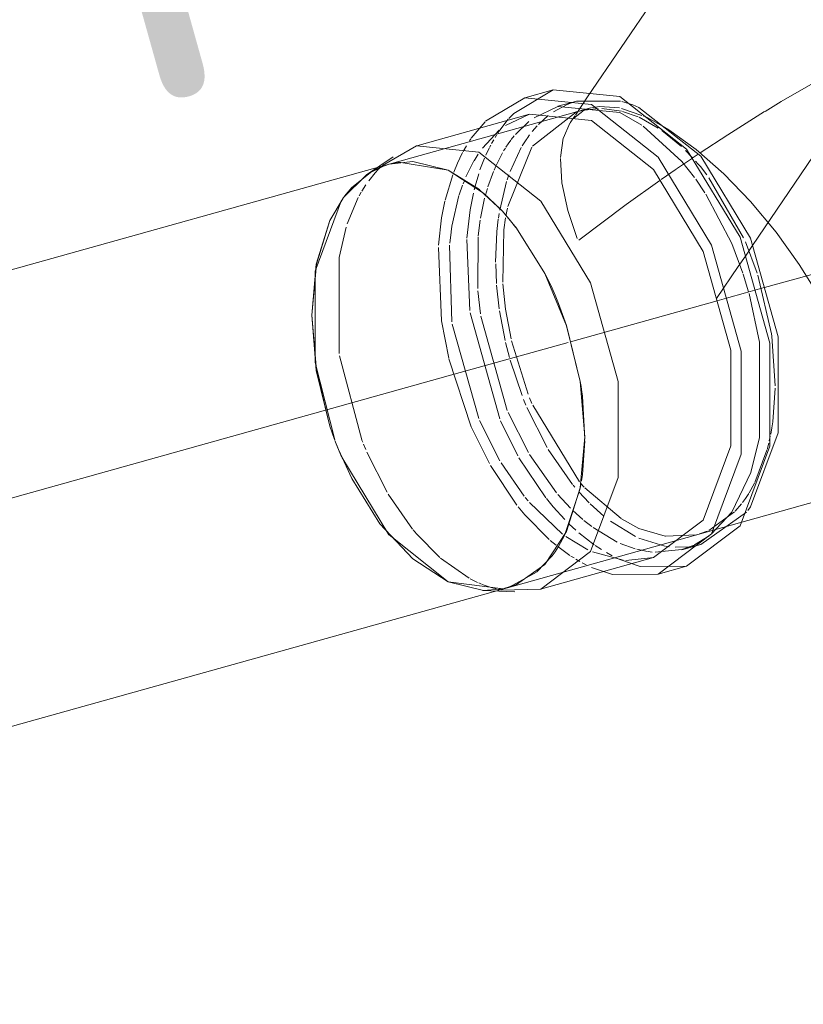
# Model space of a CAD drawing. Header units: millimetres. Extents: x -121 to 29920, y 1231 to 31888.
# Tile 168 of 256: x 22484 to 22680, y 17568 to 17815. Entities that reach past the tile are written whole.
import ezdxf

# ---------------------------------------------------------------- set-up
doc = ezdxf.new("R2010")
doc.units = ezdxf.units.MM
doc.linetypes.add('ADSK_Осевая', pattern=[700, 500, -100, 0, -100])
for name, color, linetype, lineweight in [('P-PIPE-____-CNTR', 3, 'ADSK_Осевая', 20), ('P-PIPE-____-IDEN', 2, 'Continuous', 20), ('P-PIPE-____-OTLN', 3, 'Continuous', 20)]:
    doc.layers.add(name, color=color, linetype=linetype, lineweight=lineweight)
doc.styles.add('GOST Common_2', font='GOST_Common.ttf', dxfattribs={"width": 0.9, "height": 125})

# ---------------------------------------------------------------- blocks, each defined once
blk = doc.blocks.new('ADSK_ППР_Тройник канализационный_Составной - Тройник канализационный-1666630-3D severage Right')
at = {"layer": 'P-PIPE-____-OTLN', "color": 22}
for p, q in [((-4333.63, 17884.41), (-4394.09, 17795.3)), ((-4402.68, 17797.11), (-4409.81, 17795.11)), ((-4402.7, 17797.1), (-4386.01, 17795.42)), ((-4396.82, 17794.28), (-4401.52, 17792.97)), ((-4393.25, 17792.58), (-4443.76, 17778.46)), ((-4408.65, 17790.97), (-4436.86, 17783.09)), ((-4408.67, 17790.97), (-4393.14, 17789.4)), ((-4382.81, 17793.33), (-4381.31, 17792.71)), ((-4442.75, 17780.33), (-4449.39, 17775.83)), ((-4443.78, 17778.45), (-4446.04, 17777.66)), ((-4414.14, 17672.52), (-4242.55, 17720.5)), ((-4395.64, 17699.22), (-4395.41, 17700.75)), ((-4370.5, 17682.02), (-4365.8, 17683.34)), ((-4405.84, 17672.14), (-4377.63, 17680.03)), ((-4376.48, 17675.89), (-4369.35, 17677.88)), ((-4420.32, 17671.85), (-4412.31, 17671.44)), ((-4415.06, 17672.29), (-4414.13, 17672.52))]:
    blk.add_line(p, q, dxfattribs=at)
at = {"layer": 'P-PIPE-____-OTLN', "color": 9}
for p, q in [((-4412.59, 17791.18), (-4402.7, 17797.1)), ((-4402.63, 17791.58), (-4399.22, 17793.44)), ((-4394.09, 17795.3), (-4397.16, 17790.77)), ((-4396.84, 17794.28), (-4385.83, 17794.29)), ((-4385.52, 17794.21), (-4382.81, 17793.33)), ((-4414.61, 17788.17), (-4408.67, 17790.97)), ((-4395.2, 17791.81), (-4394.19, 17792.27)), ((-4386.01, 17791.39), (-4380.55, 17788.27)), ((-4423.21, 17784.99), (-4419.74, 17789.12)), ((-4397.77, 17789.87), (-4398.49, 17788.81)), ((-4397.28, 17790.59), (-4397.74, 17789.91)), ((-4379.21, 17790.13), (-4375.16, 17787.95)), ((-4423.67, 17784.31), (-4423.33, 17784.82)), ((-4441.32, 17778.97), (-4442.45, 17778.77)), ((-4428.95, 17776.96), (-4441.3, 17778.97)), ((-4445.19, 17778), (-4448.93, 17776.13)), ((-4446.04, 17777.66), (-4448.03, 17776.67)), ((-4421.15, 17772.12), (-4428.95, 17776.96)), ((-4449.39, 17775.83), (-4455.25, 17770.05)), ((-4367.04, 17774.72), (-4364.74, 17771.32)), ((-4415.43, 17766.75), (-4421.12, 17772.1)), ((-4412.1, 17762.76), (-4413.35, 17764.34)), ((-4405.01, 17751.56), (-4412.09, 17762.75)), ((-4403, 17747.43), (-4404.99, 17751.53)), ((-4355.15, 17750.97), (-4353.8, 17746.54)), ((-4399.38, 17738.12), (-4401.38, 17743.63)), ((-4395.94, 17724.12), (-4399.37, 17738.09)), ((-4348.09, 17736.07), (-4348, 17735.45)), ((-4395.74, 17722.85), (-4395.94, 17724.1)), ((-4394.78, 17709.67), (-4395.41, 17720.4)), ((-4347.77, 17714.03), (-4348, 17712.54)), ((-4457.3, 17709.35), (-4455.67, 17705.28)), ((-4457.3, 17709.34), (-4456.51, 17707.3)), ((-4395.41, 17700.75), (-4394.79, 17709.28)), ((-4455.62, 17705.16), (-4443.79, 17685.72)), ((-4396.02, 17697.09), (-4395.74, 17698.59)), ((-4399.85, 17685.58), (-4396.03, 17697.07)), ((-4443.78, 17685.71), (-4428.95, 17674.02)), ((-4401.38, 17682.83), (-4399.86, 17685.55)), ((-4363.67, 17685.52), (-4367.33, 17683.24)), ((-4366.49, 17685.84), (-4366.5, 17685.84)), ((-4368.69, 17682.76), (-4372.17, 17682.63)), ((-4406.76, 17676.49), (-4403, 17680.47)), ((-4377.63, 17680.03), (-4384.52, 17679.35)), ((-4387.85, 17675.85), (-4393.14, 17677.58)), ((-4369.35, 17677.88), (-4380.91, 17677.81)), ((-4413.69, 17672.65), (-4406.85, 17676.41)), ((-4428.95, 17674.02), (-4415.22, 17672.25)), ((-4415.63, 17671.86), (-4416.45, 17672.04))]:
    blk.add_line(p, q, dxfattribs=at)
at = {"layer": 'P-PIPE-____-OTLN', "color": 10}
for p, q in [((-4399.22, 17793.44), (-4397.49, 17794.08)), ((-4413.77, 17789.93), (-4412.59, 17791.18)), ((-4407.89, 17782.98), (-4396.86, 17791.55)), ((-4397.57, 17789.97), (-4395.32, 17791.74)), ((-4395.46, 17791.95), (-4391.42, 17792.44)), ((-4394.19, 17792.27), (-4393.25, 17792.58)), ((-4390.53, 17792.43), (-4385.63, 17791.72)), ((-4385.62, 17792.46), (-4380.49, 17790.71)), ((-4385.36, 17791.65), (-4381.47, 17790.34)), ((-4412.14, 17785.92), (-4408.79, 17789.13)), ((-4406.37, 17788.44), (-4403.93, 17790.64)), ((-4400.16, 17785.11), (-4398.52, 17788.76)), ((-4398.49, 17788.81), (-4398.28, 17789.11)), ((-4381.22, 17790.23), (-4376.44, 17787.52)), ((-4380.2, 17790.59), (-4379.21, 17790.13)), ((-4420.43, 17782.51), (-4416.21, 17786.97)), ((-4407.93, 17786.68), (-4406.71, 17788.08)), ((-4375.5, 17786.88), (-4370.63, 17782.93)), ((-4418.14, 17783.63), (-4417.58, 17784.62)), ((-4417.26, 17785.16), (-4416.92, 17785.71)), ((-4414.52, 17782.76), (-4414, 17783.54)), ((-4413.95, 17783.61), (-4413.32, 17784.47)), ((-4413.18, 17784.65), (-4412.46, 17785.55)), ((-4410.43, 17783.1), (-4409.29, 17784.86)), ((-4409.24, 17784.93), (-4408.6, 17785.82)), ((-4400.89, 17780.17), (-4400.19, 17785.01)), ((-4426.07, 17780), (-4425.37, 17781.39)), ((-4425.23, 17781.67), (-4424.42, 17783.11)), ((-4419.55, 17780.77), (-4418.74, 17782.48)), ((-4418.64, 17782.67), (-4418.34, 17783.26)), ((-4416.91, 17778.36), (-4415.37, 17781.36)), ((-4415.11, 17781.8), (-4414.67, 17782.52)), ((-4414.09, 17767.93), (-4408.03, 17782.78)), ((-4413.51, 17776.67), (-4410.7, 17782.64)), ((-4369.62, 17781.95), (-4367.92, 17780.2)), ((-4427.57, 17776.52), (-4426.65, 17778.75)), ((-4426.64, 17778.78), (-4426.08, 17779.98)), ((-4424.56, 17775.3), (-4422.53, 17779.33)), ((-4422.51, 17779.36), (-4421.48, 17781.02)), ((-4421.02, 17777.06), (-4419.87, 17780.02)), ((-4368.1, 17779.86), (-4369.88, 17778.65)), ((-4366.44, 17780.98), (-4367.95, 17779.96)), ((-4448.85, 17774.34), (-4447.22, 17776.36)), ((-4447.22, 17776.36), (-4446.47, 17777.17)), ((-4446.45, 17777.2), (-4445.61, 17778.03)), ((-4422.26, 17772.97), (-4421.34, 17776.11)), ((-4419.06, 17772.78), (-4417.65, 17776.65)), ((-4417.5, 17777.01), (-4417.06, 17778.03)), ((-4371.95, 17777.24), (-4375.7, 17774.64)), ((-4370.11, 17778.5), (-4371.88, 17777.29)), ((-4365.89, 17777.87), (-4364.3, 17775.86)), ((-4429.76, 17769.45), (-4427.83, 17775.83)), ((-4425.27, 17773.55), (-4425.02, 17774.17)), ((-4416.09, 17766.98), (-4414.37, 17774.16)), ((-4414.23, 17774.6), (-4413.8, 17775.86)), ((-4363.73, 17775.1), (-4355.06, 17760.08)), ((-4451.22, 17770.59), (-4450.74, 17771.45)), ((-4450.55, 17771.77), (-4449.54, 17773.36)), ((-4426.2, 17770.85), (-4425.39, 17773.23)), ((-4422.5, 17772.05), (-4422.26, 17772.97)), ((-4419.66, 17770.74), (-4419.18, 17772.39)), ((-4454.22, 17763.56), (-4451.47, 17770.13)), ((-4420.91, 17765), (-4419.87, 17769.95)), ((-4414.54, 17765.6), (-4414.17, 17767.52)), ((-4421.46, 17760.56), (-4420.99, 17764.5)), ((-4416.79, 17761.68), (-4416.44, 17764.76)), ((-4416.4, 17765.02), (-4416.23, 17766.15)), ((-4415.04, 17762.05), (-4414.63, 17765.07)), ((-4428.59, 17758.7), (-4428.27, 17761.45)), ((-4417.1, 17753.95), (-4416.8, 17761.56)), ((-4415.3, 17748.93), (-4415.05, 17761.94)), ((-4423.59, 17741.85), (-4424.33, 17759.61)), ((-4421.57, 17747.38), (-4421.48, 17760.31)), ((-4354.59, 17759.02), (-4351.69, 17751.23)), ((-4428.04, 17739.02), (-4428.63, 17758.25)), ((-4416.88, 17748.61), (-4417.09, 17753.57)), ((-4351.53, 17750.73), (-4348.09, 17736.07)), ((-4420.91, 17741.01), (-4421.53, 17746.79)), ((-4416.21, 17742.33), (-4416.85, 17748.19)), ((-4414.73, 17734.37), (-4416.12, 17741.76)), ((-4416.08, 17714.75), (-4423.51, 17741.28)), ((-4414.21, 17716.84), (-4420.83, 17740.46)), ((-4421.35, 17714.86), (-4427.95, 17738.45)), ((-4408.98, 17720.9), (-4413.14, 17734.31)), ((-4348, 17735.45), (-4347.17, 17722.99)), ((-4413.66, 17730.11), (-4414.61, 17733.83)), ((-4450.59, 17709.53), (-4456.16, 17730.57)), ((-4410.5, 17720.59), (-4413.46, 17729.41)), ((-4347.18, 17722.46), (-4347.77, 17714.03)), ((-4409.52, 17718.17), (-4410.11, 17719.61)), ((-4408.03, 17718.6), (-4408.63, 17720.04)), ((-4404.22, 17707.58), (-4409.29, 17717.64)), ((-4396.14, 17699.03), (-4407.84, 17718.15)), ((-4408.91, 17706.31), (-4414, 17716.33)), ((-4416.05, 17704.27), (-4421.13, 17714.33)), ((-4411.55, 17705.53), (-4415.86, 17714.23)), ((-4348, 17712.54), (-4348.28, 17710.94)), ((-4348.39, 17710.4), (-4348.63, 17709.27)), ((-4450.34, 17708.89), (-4450.56, 17709.45)), ((-4449.6, 17707.08), (-4450.16, 17708.44)), ((-4348.78, 17708.64), (-4349.18, 17707.09)), ((-4444.26, 17696.39), (-4449.33, 17706.45)), ((-4404.58, 17695.02), (-4411.27, 17705.03)), ((-4401.87, 17696.22), (-4408.62, 17705.81)), ((-4397.85, 17698.36), (-4403.93, 17707.09)), ((-4349.22, 17706.93), (-4352.26, 17698.84)), ((-4411.81, 17693.16), (-4418.4, 17703.1)), ((-4410, 17695.45), (-4415.76, 17703.78)), ((-4397.26, 17697.65), (-4397.68, 17698.15)), ((-4394.96, 17697.69), (-4395.84, 17698.68)), ((-4385.72, 17689.8), (-4394.78, 17697.5)), ((-4352.33, 17698.71), (-4353.69, 17696.23)), ((-4437.89, 17687.16), (-4443.97, 17695.9)), ((-4408.99, 17694.22), (-4409.68, 17695.05)), ((-4398.36, 17692.41), (-4401.54, 17695.83)), ((-4393.72, 17693.77), (-4396.25, 17696.47)), ((-4400.34, 17685.9), (-4408.67, 17693.84)), ((-4390, 17690.38), (-4393.47, 17693.51)), ((-4355.6, 17693.48), (-4357.18, 17691.68)), ((-4395.25, 17689.57), (-4397.77, 17691.83)), ((-4357.36, 17691.49), (-4363.8, 17686.85)), ((-4397.03, 17686.89), (-4398.67, 17688.42)), ((-4393.05, 17687.83), (-4395, 17689.36)), ((-4386.73, 17683.94), (-4392.69, 17687.57)), ((-4382.15, 17685.3), (-4388.4, 17689.13)), ((-4381.31, 17687.34), (-4385.63, 17689.74)), ((-4436.94, 17686.02), (-4437.77, 17687.02)), ((-4431.1, 17680.09), (-4436.88, 17685.95)), ((-4394.03, 17682.01), (-4399.58, 17685.34)), ((-4392.46, 17683.25), (-4396.31, 17686.26)), ((-4374.65, 17685.42), (-4381.31, 17687.34)), ((-4366.89, 17685.74), (-4374.59, 17685.41)), ((-4364.21, 17686.66), (-4366.1, 17685.96)), ((-4402, 17683.12), (-4403.43, 17684.29)), ((-4398.52, 17680.61), (-4401.56, 17682.78)), ((-4390.64, 17682.05), (-4392.24, 17683.1)), ((-4382.2, 17682.27), (-4385.97, 17683.57)), ((-4374.79, 17682.91), (-4381.31, 17684.91)), ((-4373.69, 17682.75), (-4374.63, 17682.88)), ((-4365.8, 17683.34), (-4368.27, 17682.81)), ((-4397.49, 17679.95), (-4398.27, 17680.44)), ((-4385.23, 17679.41), (-4392.9, 17681.49)), ((-4387.99, 17680.52), (-4389.4, 17681.3)), ((-4379.1, 17681.59), (-4381.81, 17682.16)), ((-4377.92, 17681.44), (-4378.94, 17681.57)), ((-4423.71, 17674.88), (-4430.89, 17679.9)), ((-4396.06, 17679.1), (-4397.07, 17679.69)), ((-4394.45, 17678.22), (-4395.48, 17678.77)), ((-4386.01, 17679.57), (-4386.8, 17679.93)), ((-4380.91, 17677.81), (-4386.01, 17679.57)), ((-4421.66, 17673.85), (-4423.47, 17674.75)), ((-4420.63, 17673.4), (-4421.33, 17673.7)), ((-4418.26, 17672.54), (-4420.51, 17673.35)), ((-4416.45, 17672.04), (-4418.26, 17672.54))]:
    blk.add_line(p, q, dxfattribs=at)
at = {"layer": 'P-PIPE-____-OTLN', "color": 9}
for points in [[(-4317.73, 17809.5, 0), (-4331.85, 17802.12, 0), (-4345.67, 17794.16, 0), (-4349.71, 17791.71, 0)], [(-4407.48, 17790.1, 0), (-4401.54, 17792.96, 0), (-4386.01, 17791.39, 0)], [(-4396.86, 17791.55, 0), (-4396.14, 17791.77, 0), (-4395.46, 17791.95, 0)], [(-4349.85, 17791.63, 0), (-4359.03, 17785.85, 0), (-4365.95, 17781.3, 0)], [(-4380.16, 17788, 0), (-4370.49, 17779.15, 0), (-4367.37, 17775.19, 0)], [(-4367.07, 17779.26, 0), (-4366.49, 17778.59, 0), (-4365.89, 17777.87, 0)], [(-4448.09, 17776.64, 0), (-4453.12, 17772.63, 0), (-4454.93, 17770.48, 0)], [(-4455.28, 17770, 0), (-4458.55, 17764.38, 0), (-4461.96, 17753.49, 0), (-4463.13, 17740.68, 0), (-4461.96, 17726.84, 0), (-4458.55, 17712.91, 0), (-4457.38, 17709.56, 0)], [(-4455.67, 17769.46, 0), (-4462.27, 17751.75, 0), (-4462.27, 17728.85, 0), (-4457.36, 17709.5, 0)], [(-4364.55, 17771.01, 0), (-4358.03, 17758.66, 0), (-4355.22, 17751.19, 0)], [(-4353.68, 17746.1, 0), (-4351.12, 17733.97, 0), (-4351.12, 17709.99, 0), (-4353.22, 17701.44, 0)], [(-4456.44, 17707.13, 0), (-4453.12, 17699.84, 0), (-4446.04, 17688.51, 0), (-4437.8, 17679.71, 0), (-4428.95, 17674.02, 0)], [(-4353.26, 17701.32, 0), (-4358.03, 17691.45, 0), (-4363.2, 17685.88, 0)], [(-4354.3, 17691.44, 0), (-4365.78, 17683.34, 0), (-4365.8, 17683.34, 0)], [(-4367.45, 17683.18, 0), (-4370.49, 17682.03, 0), (-4377.21, 17681.38, 0)], [(-4428.95, 17674.02, 0), (-4420.11, 17671.84, 0), (-4415.24, 17672.25, 0)]]:
    blk.add_polyline3d(points, dxfattribs=at)
at = {"layer": 'P-PIPE-____-OTLN', "color": 22}
for points in [[(-4419.6, 17789.26, 0), (-4409.83, 17795.11, 0), (-4393.14, 17793.43, 0)], [(-4393.14, 17793.43, 0), (-4376.46, 17780.27, 0), (-4363.07, 17758.25, 0), (-4355.65, 17731.72, 0), (-4355.65, 17705.94, 0), (-4363.07, 17686.02, 0), (-4376.46, 17675.89, 0), (-4387.85, 17675.85, 0)], [(-4386.01, 17795.42, 0), (-4369.33, 17782.26, 0), (-4355.94, 17760.24, 0), (-4348.52, 17733.71, 0), (-4348.52, 17707.93, 0), (-4355.94, 17688.01, 0), (-4369.33, 17677.89, 0), (-4369.35, 17677.88, 0)], [(-4381.31, 17792.71, 0), (-4365.78, 17780.47, 0), (-4353.33, 17759.97, 0), (-4346.42, 17735.29, 0), (-4346.42, 17711.3, 0), (-4353.33, 17692.76, 0), (-4354.01, 17691.83, 0)], [(-4393.14, 17789.4, 0), (-4377.62, 17777.16, 0), (-4365.16, 17756.67, 0), (-4358.25, 17731.98, 0), (-4358.25, 17707.99, 0), (-4365.16, 17689.45, 0), (-4377.62, 17680.03, 0), (-4377.63, 17680.03, 0)], [(-4375.16, 17787.95, 0), (-4373.74, 17787.08, 0), (-4366.93, 17782.18, 0), (-4360.04, 17776.11, 0), (-4353.31, 17769.11, 0), (-4346.95, 17761.45, 0), (-4341.13, 17753.37, 0), (-4335.99, 17745.12, 0), (-4331.64, 17736.9, 0), (-4328.18, 17728.92, 0)], [(-4445.44, 17778.19, 0), (-4436.88, 17783.08, 0), (-4421.35, 17781.51, 0)], [(-4421.35, 17781.51, 0), (-4405.82, 17769.27, 0), (-4393.37, 17748.78, 0), (-4386.46, 17724.09, 0), (-4386.46, 17700.11, 0), (-4393.37, 17681.57, 0), (-4405.82, 17672.15, 0), (-4415.63, 17671.86, 0)], [(-4442.45, 17778.77, 0), (-4443.78, 17778.45, 0), (-4445.19, 17778, 0)], [(-4428.95, 17776.96, 0), (-4437.8, 17779.13, 0), (-4443.77, 17778.45, 0)], [(-4415.88, 17767.22, 0), (-4420.11, 17771.27, 0), (-4428.95, 17776.96, 0)], [(-4413.35, 17764.34, 0), (-4414.13, 17765.27, 0), (-4415.43, 17766.75, 0)], [(-4415.07, 17672.29, 0), (-4411.87, 17673.32, 0), (-4404.79, 17678.35, 0), (-4399.36, 17686.6, 0), (-4395.94, 17697.49, 0), (-4394.78, 17710.29, 0), (-4395.94, 17724.13, 0), (-4399.36, 17738.06, 0), (-4404.79, 17751.14, 0), (-4411.87, 17762.46, 0), (-4415.4, 17766.71, 0)], [(-4401.38, 17743.63, 0), (-4402.24, 17745.7, 0), (-4403, 17747.43, 0)], [(-4395.41, 17720.4, 0), (-4395.64, 17722.13, 0), (-4395.74, 17722.85, 0)], [(-4403, 17680.47, 0), (-4402.24, 17681.52, 0), (-4401.38, 17682.83, 0)]]:
    blk.add_polyline3d(points, dxfattribs=at)
at = {"layer": 'P-PIPE-____-OTLN', "color": 10}
for points in [[(-4393.15, 17792.61, 0), (-4391.16, 17792.95, 0), (-4386.08, 17792.57, 0)], [(-4416.55, 17786.29, 0), (-4416.08, 17786.98, 0), (-4413.93, 17789.75, 0)], [(-4396.74, 17759.85, 0), (-4399.03, 17766.86, 0), (-4400.51, 17773.8, 0), (-4400.9, 17779.94, 0)], [(-4375.99, 17774.44, 0), (-4384.46, 17768.38, 0), (-4396.27, 17759.5, 0)], [(-4424.31, 17759.94, 0), (-4423.51, 17767.05, 0), (-4422.68, 17771.27, 0)], [(-4431.4, 17758.21, 0), (-4430.64, 17765.06, 0), (-4429.82, 17769.2, 0)], [(-4428.25, 17761.59, 0), (-4428.04, 17763.01, 0), (-4426.28, 17770.61, 0)], [(-4456.24, 17731.13, 0), (-4456.24, 17755.12, 0), (-4454.48, 17762.73, 0)], [(-4428.84, 17729.92, 0), (-4430.64, 17739.28, 0), (-4431.43, 17757.67, 0)], [(-4413.25, 17734.79, 0), (-4414.63, 17742.17, 0), (-4415.28, 17748.57, 0)], [(-4418.68, 17703.61, 0), (-4423.21, 17712.75, 0), (-4428.8, 17729.75, 0)], [(-4399.83, 17689.57, 0), (-4402.7, 17692.72, 0), (-4404.42, 17694.81, 0)], [(-4353.76, 17696.12, 0), (-4354.59, 17694.84, 0), (-4355.34, 17693.82, 0)], [(-4403.71, 17684.54, 0), (-4409.83, 17690.73, 0), (-4411.51, 17692.77, 0)]]:
    blk.add_polyline3d(points, dxfattribs=at)

msp = doc.modelspace()

# ---------------------------------------------------------------- linework, layer by layer
at = {"layer": 'P-PIPE-____-CNTR', "color": 9}
for p, q in [((22666.98, 17758.16), (22731.69, 17853.53)), ((22670.01, 17747.62), (22762.45, 17773.46)), ((22287.58, 17640.69), (22590.85, 17725.49)), ((22297.05, 17643.34), (22590.85, 17725.49))]:
    msp.add_line(p, q, dxfattribs=at)
at = {"layer": 'P-PIPE-____-CNTR', "color": 10}
for p, q in [((22665.19, 17755.51), (22666.98, 17758.16)), ((22663.4, 17752.87), (22665.19, 17755.51)), ((22657.95, 17744.85), (22663.4, 17752.87)), ((22665.23, 17746.28), (22667.58, 17746.94)), ((22667.58, 17746.94), (22669.93, 17747.6)), ((22621.43, 17734.04), (22658.1, 17744.29)), ((22658.11, 17744.29), (22660.45, 17744.95)), ((22660.46, 17744.95), (22665.23, 17746.28)), ((22590.85, 17725.49), (22620.87, 17733.88))]:
    msp.add_line(p, q, dxfattribs=at)
at = {"layer": 'P-PIPE-____-OTLN', "color": 22}
for p, q in [((22576.04, 17778.46), (22203.17, 17674.2)), ((22573.77, 17777.66), (22576.02, 17778.45)), ((22232.78, 17568.27), (22605.66, 17672.52))]:
    msp.add_line(p, q, dxfattribs=at)
at = {"layer": 'P-PIPE-____-OTLN', "color": 9}
for p, q in [((22571.77, 17776.67), (22573.77, 17777.66)), ((22563.3, 17707.3), (22562.51, 17709.34))]:
    msp.add_line(p, q, dxfattribs=at)
at = {"layer": 'P-PIPE-____-OTLN', "color": 22}
for points in [[(22576.04, 17778.45, 0), (22582.01, 17779.13, 0), (22590.85, 17776.96, 0)], [(22590.85, 17776.96, 0), (22599.7, 17771.27, 0), (22603.93, 17767.22, 0)], [(22604.4, 17766.71, 0), (22607.94, 17762.46, 0), (22615.02, 17751.14, 0), (22620.45, 17738.06, 0), (22623.86, 17724.13, 0), (22625.03, 17710.29, 0)], [(22625.03, 17710.29, 0), (22623.86, 17697.49, 0), (22620.45, 17686.6, 0), (22615.02, 17678.35, 0), (22607.94, 17673.32, 0), (22604.74, 17672.29, 0)]]:
    msp.add_polyline3d(points, dxfattribs=at)
at = {"layer": 'P-PIPE-____-OTLN', "color": 9}
for points in [[(22564.88, 17770.48, 0), (22566.69, 17772.63, 0), (22571.72, 17776.64, 0)], [(22556.68, 17740.68, 0), (22557.84, 17753.49, 0), (22561.26, 17764.38, 0), (22564.52, 17770, 0)], [(22562.43, 17709.56, 0), (22561.26, 17712.91, 0), (22557.84, 17726.84, 0), (22556.68, 17740.68, 0)], [(22590.85, 17674.02, 0), (22582.01, 17679.71, 0), (22573.77, 17688.51, 0), (22566.69, 17699.84, 0), (22563.37, 17707.13, 0)], [(22604.57, 17672.25, 0), (22599.7, 17671.84, 0), (22590.85, 17674.02, 0)]]:
    msp.add_polyline3d(points, dxfattribs=at)

# ---------------------------------------------------------------- block references
msp.add_blockref('ADSK_ППР_Тройник канализационный_Составной - Тройник канализационный-1666630-3D severage Right', (27019.81, 0), dxfattribs=at)

# ---------------------------------------------------------------- texts
at = {"layer": 'P-PIPE-____-IDEN', "lineweight": 9, "insert": (22283.93, 17857.15), "char_height": 125, "width": 310.2531, "attachment_point": 1, "rotation": 15.6206, "style": 'GOST Common_2'}
msp.add_mtext('0,01', dxfattribs=at)

doc.saveas('drawing.dxf')
